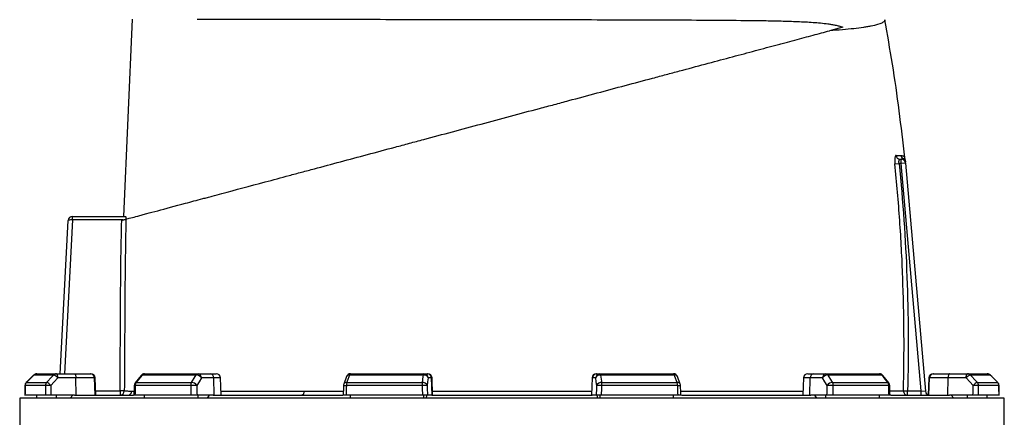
# Model space of a CAD drawing. Header units: millimetres. Extents: x 2318 to 4555, y 961 to 6343.
# Tile 13 of 15: x 2567 to 3943, y 4902 to 5458. Entities that reach past the tile are written whole.
import ezdxf

# ---------------------------------------------------------------- set-up
doc = ezdxf.new("R2010")
doc.units = ezdxf.units.MM
doc.header["$LTSCALE"] = 2

msp = doc.modelspace()

# ---------------------------------------------------------------- linework, layer by layer
at = {"color": 7, "linetype": 'Continuous', "lineweight": 25}
for p, q in [((2712.1, 5183.2), (2724.4, 5459)), ((3717, 5447.7), (3698.2, 5442.7)), ((3789.7, 5256.6), (3795.5, 5257.2)), ((3798.5, 5257.2), (3795.5, 5257.2)), ((3797.1, 5263.2), (3798.5, 5263.2)), ((3798.5, 5257.2), (3798.5, 5263.2)), ((3804.5, 5257.7), (3798.5, 5257.2)), ((3826.4, 4939.2), (3798.5, 5257.2)), ((3803.7, 5263.9), (3803.7, 5263.8)), ((3804.5, 5257.7), (3832.4, 4938.6)), ((2623.1, 4963.2), (2634.3, 5177.5)), ((2640.3, 5178.2), (2640, 5178.2)), ((2640.3, 5178.2), (2640.3, 5183.2)), ((2640.3, 5183.2), (2714.5, 5183.2)), ((2640.3, 5183.2), (2640.3, 5183.2)), ((2711, 5178.2), (2640.3, 5178.2)), ((2586.1, 4961.4), (2575.7, 4950.9)), ((2613.9, 4961.4), (2586.2, 4961.4)), ((2590.4, 4963.2), (2617.9, 4963.2)), ((2617.9, 4963.2), (2643.1, 4963.2)), ((2645.1, 4957.4), (2619.9, 4957.4)), ((2643.1, 4963.2), (2665.1, 4963.2)), ((2645.4, 4933.2), (2645.1, 4957.4)), ((2671, 4957.4), (2645.1, 4957.4)), ((2665.1, 4963.2), (2666.2, 4963.2)), ((2671.9, 4933.2), (2671, 4957.4)), ((2673, 4933.2), (2672.2, 4957.4)), ((2736.2, 4960.9), (2727.9, 4950.4)), ((2813.2, 4961.4), (2737.6, 4961.4)), ((2740.9, 4963.2), (2816, 4963.2)), ((2816, 4963.2), (2833.2, 4963.2)), ((2837.8, 4957.4), (2820.5, 4957.4)), ((2833.2, 4963.2), (2841.2, 4963.2)), ((2838.5, 4933.2), (2837.8, 4957.4)), ((2848.1, 4933.2), (2847.2, 4957.4)), ((3023.4, 4959.3), (3019.5, 4948.8)), ((3130.8, 4961.4), (3027.6, 4961.4)), ((3029, 4963.2), (3131.6, 4963.2)), ((3131.6, 4963.2), (3136.2, 4963.2)), ((3136.2, 4963.2), (3136.8, 4963.2)), ((3142.2, 4957.4), (3137.5, 4957.4)), ((3143, 4933.2), (3142.2, 4957.4)), ((3143.6, 4933.2), (3142.8, 4957.4)), ((3366.4, 4957.4), (3365.6, 4933.2)), ((3366.2, 4933.2), (3367, 4957.4)), ((3371.7, 4957.4), (3367, 4957.4)), ((3372.4, 4963.2), (3372.9, 4963.2)), ((3372.9, 4963.2), (3377.6, 4963.2)), ((3377.6, 4963.2), (3480.2, 4963.2)), ((3481.6, 4961.4), (3378.4, 4961.4)), ((3489.7, 4948.8), (3485.8, 4959.3)), ((3662, 4957.4), (3661.1, 4933.2)), ((3668, 4963.2), (3676, 4963.2)), ((3670.7, 4933.2), (3671.4, 4957.4)), ((3688.6, 4957.4), (3671.4, 4957.4)), ((3676, 4963.2), (3693.2, 4963.2)), ((3693.2, 4963.2), (3768.3, 4963.2)), ((3771.5, 4961.4), (3696, 4961.4)), ((3781.3, 4950.4), (3773, 4960.9)), ((3837, 4957.4), (3836.2, 4933.2)), ((3837.3, 4933.2), (3838.1, 4957.4)), ((3864, 4957.4), (3838.1, 4957.4)), ((3843, 4963.2), (3844.1, 4963.2)), ((3844.1, 4963.2), (3866.1, 4963.2)), ((3863.7, 4933.2), (3864, 4957.4)), ((3889.3, 4957.4), (3864, 4957.4)), ((3866.1, 4963.2), (3891.3, 4963.2)), ((3891.3, 4963.2), (3918.8, 4963.2)), ((3923, 4961.4), (3895.3, 4961.4)), ((3933.5, 4950.9), (3923.1, 4961.4)), ((3933.5, 4950.9), (3923.1, 4961.4)), ((2602.5, 4946.7), (2574.1, 4946.7)), ((2575.8, 4950.9), (2604.1, 4950.9)), ((2805.6, 4946.7), (2728, 4946.7)), ((2729.4, 4950.9), (2806.7, 4950.9)), ((3129, 4946.7), (3023.1, 4946.7)), ((3023.7, 4950.9), (3129.4, 4950.9)), ((3379.8, 4950.9), (3485.5, 4950.9)), ((3486.1, 4946.7), (3380.1, 4946.7)), ((3702.4, 4950.9), (3779.8, 4950.9)), ((3781.2, 4946.7), (3703.6, 4946.7)), ((3905.1, 4950.9), (3933.4, 4950.9)), ((3935.1, 4946.7), (3906.7, 4946.7)), ((2566.6, 4929.2), (2566.6, 2479.2)), ((3254.6, 4929.2), (2566.6, 4929.2)), ((2602.6, 4933.2), (2574, 4933.2)), ((2590.4, 4929.2), (2590.4, 4933.2)), ((2643.2, 4933.2), (2610.3, 4933.2)), ((2617.9, 4929.2), (2617.9, 4933.2)), ((2637.1, 4929.2), (2640.9, 4933.2)), ((2643.2, 4933.2), (2725.5, 4933.2)), ((2712.8, 4939.1), (2706.8, 4939.2)), ((2706.8, 4939.2), (2706.8, 4933.2)), ((2806, 4933.2), (2727.7, 4933.2)), ((2740.9, 4929.2), (2740.9, 4933.2)), ((2836.9, 4933.2), (2814.5, 4933.2)), ((2816, 4929.2), (2816, 4933.2)), ((2829.1, 4929.2), (2831.7, 4933.2)), ((2836.9, 4933.2), (3018, 4933.2)), ((3129.5, 4933.2), (3022.6, 4933.2)), ((3029, 4929.2), (3029, 4933.2)), ((3131.6, 4929.2), (3131.6, 4933.2)), ((3135.1, 4929.2), (3135.8, 4933.2)), ((3142.6, 4933.2), (3136.5, 4933.2)), ((3142.6, 4933.2), (3366.6, 4933.2)), ((3942.6, 4929.2), (3254.6, 4929.2)), ((3372.7, 4933.2), (3366.6, 4933.2)), ((3373.3, 4933.2), (3374, 4929.2)), ((3377.6, 4929.2), (3377.6, 4933.2)), ((3486.6, 4933.2), (3379.7, 4933.2)), ((3480.2, 4929.2), (3480.2, 4933.2)), ((3491.3, 4933.2), (3672.2, 4933.2)), ((3694.7, 4933.2), (3672.2, 4933.2)), ((3677.5, 4933.2), (3680, 4929.2)), ((3693.2, 4929.2), (3693.2, 4933.2)), ((3781.5, 4933.2), (3703.2, 4933.2)), ((3768.3, 4929.2), (3768.3, 4933.2)), ((3783.7, 4933.2), (3866, 4933.2)), ((3801.6, 4939.3), (3807.4, 4939.2)), ((3807.4, 4933.2), (3807.4, 4939.2)), ((3807.4, 4939.2), (3826.4, 4939.2)), ((3826.4, 4933.2), (3826.4, 4939.2)), ((3826.4, 4939.2), (3832.4, 4938.6)), ((3898.8, 4933.2), (3866, 4933.2)), ((3872, 4929.2), (3868.3, 4933.2)), ((3891.3, 4929.2), (3891.3, 4933.2)), ((3935.2, 4933.2), (3906.5, 4933.2)), ((3918.8, 4929.2), (3918.8, 4933.2)), ((3942.6, 4465), (3942.6, 4929.2))]:
    msp.add_line(p, q, dxfattribs=at)
at = {"color": 8, "linetype": 'Continuous', "lineweight": 25}
for p, q in [((2640.3, 5178.2), (2629.1, 4963.2)), ((2586.1, 4961.4), (2586.2, 4961.4)), ((2672.2, 4957.4), (2671, 4957.4)), ((2847.2, 4957.4), (2837.8, 4957.4)), ((3142.8, 4957.4), (3142.2, 4957.4)), ((3367, 4957.4), (3366.4, 4957.4)), ((3671.4, 4957.4), (3662, 4957.4)), ((3838.1, 4957.4), (3837, 4957.4)), ((3923, 4961.4), (3923.1, 4961.4)), ((2574, 4946.7), (2574.1, 4946.7)), ((2575.7, 4950.9), (2575.8, 4950.9)), ((3933.4, 4950.9), (3933.5, 4950.9)), ((3935.1, 4946.7), (3935.2, 4946.7)), ((2672.8, 4939.2), (2706.8, 4939.2)), ((2723.5, 4939), (2726.4, 4938.9))]:
    msp.add_line(p, q, dxfattribs=at)
at = {"color": 7, "linetype": 'Continuous', "lineweight": 25, "flags": 128}
for points in [[(2586.2, 4961.4), (2577.8, 4952.9), (2575.8, 4950.9)], [(2604.1, 4950.9), (2612, 4959.4), (2613.9, 4961.4)], [(2619.9, 4957.4), (2614.9, 4952), (2610.2, 4946.9)], [(2619.9, 4957.4), (2619.9, 4958.5), (2619.7, 4959.6), (2619.5, 4960.6), (2619.3, 4961.5), (2619, 4962.2), (2618.6, 4962.7), (2618.2, 4963), (2617.9, 4963.2)], [(2643.1, 4963.2), (2643.5, 4963), (2643.9, 4962.7), (2644.2, 4962.2), (2644.5, 4961.5), (2644.8, 4960.6), (2645, 4959.6), (2645.1, 4958.5), (2645.1, 4957.4)], [(2737.6, 4961.4), (2730.9, 4952.9), (2729.4, 4950.9)], [(2806.7, 4950.9), (2812, 4959.4), (2813.2, 4961.4)], [(2820.5, 4957.4), (2817.2, 4952), (2814.1, 4946.9)], [(3027.6, 4961.4), (3024.4, 4952.9), (3023.7, 4950.9)], [(3129.4, 4950.9), (3130.5, 4959.4), (3130.8, 4961.4)], [(3130.8, 4961.4), (3130.9, 4961.8), (3131, 4962.1), (3131.1, 4962.4), (3131.2, 4962.7), (3131.3, 4962.9), (3131.4, 4963), (3131.5, 4963.1), (3131.6, 4963.2)], [(3137.5, 4957.4), (3136.7, 4952), (3136, 4946.9)], [(3373.1, 4946.9), (3372.4, 4952), (3371.7, 4957.4)], [(3378.4, 4961.4), (3378.3, 4961.8), (3378.2, 4962.1), (3378.1, 4962.4), (3378, 4962.7), (3377.9, 4962.9), (3377.8, 4963), (3377.7, 4963.1), (3377.6, 4963.2)], [(3378.4, 4961.4), (3379.5, 4952.9), (3379.8, 4950.9)], [(3485.5, 4950.9), (3482.3, 4959.4), (3481.6, 4961.4)], [(3695.1, 4946.9), (3691.9, 4952), (3688.6, 4957.4)], [(3696, 4961.4), (3701.2, 4952.9), (3702.4, 4950.9)], [(3779.8, 4950.9), (3773.1, 4959.4), (3771.5, 4961.4)], [(3866.1, 4963.2), (3865.7, 4963), (3865.3, 4962.7), (3865, 4962.2), (3864.7, 4961.5), (3864.4, 4960.6), (3864.2, 4959.6), (3864.1, 4958.5), (3864, 4957.4)], [(3889.3, 4957.4), (3889.3, 4958.5), (3889.4, 4959.6), (3889.6, 4960.6), (3889.9, 4961.5), (3890.2, 4962.2), (3890.6, 4962.7), (3890.9, 4963), (3891.3, 4963.2)], [(3899, 4946.9), (3894.2, 4952), (3889.3, 4957.4)], [(3895.3, 4961.4), (3903.2, 4952.9), (3905.1, 4950.9)], [(3933.4, 4950.9), (3925, 4959.4), (3923, 4961.4)], [(2574, 4946.7), (2574, 4943.3), (2573.9, 4932.9)], [(2726.6, 4946.8), (2726.5, 4943.4), (2726.3, 4933)], [(3019.1, 4946.9), (3019, 4943.4), (3018.6, 4933.1)], [(3490.6, 4933.1), (3490.4, 4936.5), (3490.1, 4946.9)], [(3782.9, 4933), (3782.8, 4936.5), (3782.6, 4946.8)], [(3935.3, 4932.9), (3935.3, 4936.4), (3935.2, 4946.7)], [(2964, 4938.7), (2963.9, 4937.6), (2963.7, 4936.6), (2963.4, 4935.6), (2963, 4934.8), (2962.6, 4934.1), (2962, 4933.6), (2961.5, 4933.3), (2960.9, 4933.2)]]:
    msp.add_lwpolyline(points, dxfattribs=at)
at = {"color": 7, "linetype": 'Continuous', "lineweight": 25}
for centre, radius, start, end in [((3797.1, 5269.1), 5.91, 185.1153, 269.4113), ((3804.1, 5269.1), 6, 185.7676, 241.4012), ((3798.5, 5257.2), 6, 5, 90), ((3798.4, 5258.6), 5.98, 5.0294, 62.1918), ((3798.1, 5261.7), 6, 5.017, 21.4438), ((2640.3, 5177.2), 6, 90, 177), ((2664, 5179.4), 24.1, 171.0433, 182.9567), ((2590.4, 4957.2), 6, 90, 135.2531), ((2590.4, 4957.3), 5.85, 90.0856, 135.6015), ((2617.9, 4957.7), 5.5, 90.3196, 137.1257), ((2610.5, 4949.9), 12, 38.6888, 73.9318), ((2665.1, 4957.2), 5.95, 1.5759, 89.6077), ((2666.2, 4957.2), 6, 2, 90), ((2740.9, 4957.2), 6, 90, 141.7354), ((2741, 4959.1), 4.11, 92.0057, 145.1448), ((2816.2, 4959.8), 3.41, 93.8855, 151.1824), ((2812.8, 4952), 9.46, 34.9344, 87.5441), ((2815.2, 4957.8), 5.38, 355.0821, 81.7652), ((2832.4, 4957.8), 5.38, 355.0821, 81.7652), ((2841.2, 4957.2), 6, 2, 90), ((3029, 4957.2), 6, 90, 159.4465), ((3029.7, 4961.2), 2.12, 108.9767, 173.2704), ((3131.5, 4955), 6.42, 21.4807, 96.2571), ((3131.5, 4957.2), 5.95, 1.5447, 89.5785), ((3136.2, 4957.2), 5.95, 1.5447, 89.5785), ((3136.8, 4957.2), 6, 2, 90), ((3372.4, 4957.2), 6, 90, 178), ((3373, 4957.2), 5.95, 90.4215, 178.4553), ((3377.6, 4957.2), 5.95, 90.4215, 178.4553), ((3377.7, 4955), 6.42, 83.7429, 158.5193), ((3480.2, 4957.2), 6, 20.5535, 90), ((3479.5, 4961.2), 2.12, 6.7296, 71.0233), ((3668, 4957.2), 6, 90, 178), ((3676.7, 4957.8), 5.38, 98.2348, 184.9179), ((3694, 4957.8), 5.38, 98.2348, 184.9179), ((3696.4, 4952), 9.46, 92.4559, 145.0656), ((3693, 4959.8), 3.41, 28.8176, 86.1145), ((3768.3, 4957.2), 6, 38.2646, 90), ((3768.2, 4959.1), 4.11, 34.8552, 87.9943), ((3843, 4957.2), 6, 90, 178), ((3844.1, 4957.2), 5.95, 90.3923, 178.4241), ((3898.6, 4949.9), 12, 106.0682, 141.3112), ((3891.3, 4957.7), 5.5, 42.8743, 89.6804), ((3918.8, 4957.2), 6, 44.7469, 90), ((3918.8, 4957.3), 5.85, 44.3985, 89.9144), ((2580, 4946.7), 6, 135.2539, 179.637), ((2580.1, 4946.7), 6.05, 135.5932, 180.0808), ((2608.7, 4946.7), 6.19, 137.0857, 180.2687), ((2609.3, 4838.8), 108.1, 89.5133, 93.6001), ((2600.8, 4939.4), 12, 38.6968, 73.9156), ((2732.6, 4946.7), 6, 141.7362, 178.702), ((2735.1, 4946.8), 7.05, 144.1248, 180.8866), ((2813.5, 4946.8), 7.91, 148.826, 181.088), ((2815.2, 4730.4), 216.5, 90.2902, 92.5367), ((2806.3, 4941.5), 9.46, 34.9374, 87.527), ((3025.1, 4946.7), 6, 159.447, 178.1151), ((3037, 4946.9), 13.9, 163.2735, 180.9463), ((3154.1, 4946.9), 25.1, 170.8308, 180.5735), ((3144.6, 4543.9), 403, 91.2176, 92.2123), ((3130.1, 4944.5), 6.42, 21.4781, 96.2386), ((3379.1, 4944.5), 6.42, 83.7614, 158.5219), ((3364.6, 4543.9), 403, 87.7877, 88.7824), ((3355.1, 4946.9), 25.1, 359.4265, 9.1692), ((3472.2, 4946.9), 13.9, 359.0537, 16.7265), ((3484.1, 4946.7), 6, 1.8849, 20.553), ((3702.8, 4941.5), 9.46, 92.473, 145.0626), ((3694, 4730.4), 216.5, 87.4633, 89.7098), ((3695.7, 4946.8), 7.91, 358.912, 31.174), ((3774.1, 4946.8), 7.05, 359.1134, 35.8752), ((3776.6, 4946.7), 6, 1.298, 38.2638), ((3908.4, 4939.4), 12, 106.0844, 141.3032), ((3899.9, 4838.8), 108.1, 86.3999, 90.4867), ((3900.5, 4946.7), 6.19, 359.7313, 42.9143), ((3929.1, 4946.7), 6.05, 359.9192, 44.4068), ((3929.2, 4946.7), 6, 0.363, 44.7461), ((2706.8, 4939.1), 5.99, 270.0937, 359.6334), ((2717.5, 4939.1), 5.94, 270.5149, 358.6265), ((3807.5, 4939.1), 5.93, 177.9118, 269.2827), ((3838.4, 4939.2), 6, 185, 248.2658)]:
    msp.add_arc(centre, radius, start, end, dxfattribs=at)
at = {"color": 8, "linetype": 'Continuous', "lineweight": 25}
for centre, radius, start, end in [((2737.4, 4959.7), 1.71, 82.127, 137.0045), ((3027, 4957.4), 4.07, 81.585, 152.4073), ((3482.2, 4957.4), 4.07, 27.5644, 98.4179), ((3771.8, 4959.7), 1.71, 42.9918, 97.8734), ((2727.9, 4953.1), 6.4, 258.1205, 271.0358), ((2729.1, 4949.2), 1.71, 82.1667, 136.9647), ((3024.9, 5023.8), 77.1, 265.6846, 268.6513), ((3023.1, 4946.9), 4.07, 81.6182, 152.3145), ((3486.1, 4946.9), 4.07, 27.6855, 98.3818), ((3485.5, 4998.5), 51.9, 270.6251, 275.0386), ((3780.1, 4949.2), 1.71, 43.0353, 97.8333), ((3781.3, 4953.1), 6.4, 268.964, 281.8797)]:
    msp.add_arc(centre, radius, start, end, dxfattribs=at)
at = {"color": 7, "linetype": 'Continuous', "lineweight": 25}
for centre, major_axis, ratio, start_param, end_param in [((2640.3, 5177.2), (5.99, -0.31), 0.166667, 1.623156, 3.141593), ((3254.6, 4791.2), (120.3, 19644.5), 0.03469, 1.563096, 1.563784), ((3254.6, 4791.2), (-236.9, 19644.5), 0.033097, 1.562485, 1.563173), ((3256.6, 4791.4), (-234.9, 19644.5), 0.03281, 1.562491, 1.56319), ((3254.6, 4791.2), (445.1, 19644.5), 0.026971, 1.563495, 1.564183), ((3254.6, 4791.2), (-530.4, 19644.5), 0.022626, 1.562273, 1.562961), ((3259.2, 4791.4), (-525.8, 19644.5), 0.022431, 1.562283, 1.562982), ((3254.6, 4791.2), (650.4, 19644.5), 0.012035, 1.563282, 1.56397), ((3254.6, 4791.2), (-681.5, 19644.5), 0.00611, 1.562672, 1.56336), ((3260.5, 4791.4), (-675.6, 19644.5), 0.006057, 1.562675, 1.563374), ((3248.7, 4791.4), (675.6, 19644.5), 0.006057, 4.719811, 4.72051), ((3254.6, 4791.2), (681.5, 19644.5), 0.00611, 4.719826, 4.720514), ((3254.6, 4791.2), (-650.4, 19644.5), 0.012035, 4.719215, 4.719903), ((3250, 4791.4), (525.8, 19644.5), 0.022431, 4.720203, 4.720902), ((3254.6, 4791.2), (530.4, 19644.5), 0.022626, 4.720224, 4.720912), ((3254.6, 4791.2), (-445.1, 19644.5), 0.026971, 4.719002, 4.71969), ((3252.5, 4791.4), (234.9, 19644.5), 0.03281, 4.719995, 4.720694), ((3254.6, 4791.2), (236.9, 19644.5), 0.033097, 4.720013, 4.720701), ((3254.6, 4791.2), (-120.3, 19644.5), 0.03469, 4.719401, 4.720089)]:
    msp.add_ellipse(centre, major_axis=major_axis, ratio=ratio, start_param=start_param, end_param=end_param, dxfattribs=at)
for points, knots in [([(2814.8, 5459.1), (2821.3, 5459.1), (2828.1, 5459.1), (2842.1, 5459), (2849.4, 5459), (2871.9, 5459), (2887.9, 5459), (2913.4, 5459), (2922.1, 5459), (2933.4, 5458.9), (2935.6, 5458.9), (2940.2, 5458.9), (2942.5, 5458.9), (2949.4, 5458.9), (2954, 5458.9), (2977.4, 5458.9), (2996.8, 5458.9), (3036.6, 5458.8), (3057.1, 5458.8), (3083.5, 5458.7), (3088.8, 5458.7), (3099.5, 5458.7), (3104.9, 5458.7), (3121.1, 5458.7), (3132, 5458.7), (3164.6, 5458.6), (3186.5, 5458.6), (3230.6, 5458.5), (3252.8, 5458.5), (3277.9, 5458.4), (3280.7, 5458.4), (3286.3, 5458.4), (3289.1, 5458.4), (3297.4, 5458.4), (3303, 5458.4), (3319.5, 5458.4), (3330.5, 5458.3), (3363.1, 5458.3), (3384.6, 5458.2), (3416.3, 5458.1), (3426.8, 5458.1), (3442.4, 5458), (3447.6, 5458), (3457.9, 5458), (3463, 5458), (3488.4, 5457.9), (3507.9, 5457.8), (3545.5, 5457.6), (3563.6, 5457.4), (3585.3, 5457.2), (3589.6, 5457.1), (3598.1, 5457), (3602.3, 5457), (3614.8, 5456.8), (3622.8, 5456.6), (3634.6, 5456.3), (3638.5, 5456.2), (3646.1, 5456), (3649.9, 5455.8), (3661.1, 5455.4), (3668.3, 5455), (3678.8, 5454.2), (3682.3, 5454), (3689.2, 5453.3), (3692.6, 5452.9), (3697.7, 5452.2), (3699.4, 5452), (3702.8, 5451.4), (3704.6, 5451.1), (3708, 5450.3), (3709.8, 5449.9), (3713.3, 5449), (3715.2, 5448.4), (3717, 5447.7)], [0, 0, 0, 0, 0.03125, 0.03125, 0.0625, 0.0625, 0.125, 0.125, 0.15625, 0.15625, 0.164062, 0.164062, 0.171875, 0.171875, 0.1875, 0.1875, 0.25, 0.25, 0.3125, 0.3125, 0.328125, 0.328125, 0.34375, 0.34375, 0.375, 0.375, 0.4375, 0.4375, 0.5, 0.5, 0.507812, 0.507812, 0.515625, 0.515625, 0.53125, 0.53125, 0.5625, 0.5625, 0.625, 0.625, 0.65625, 0.65625, 0.671875, 0.671875, 0.6875, 0.6875, 0.75, 0.75, 0.8125, 0.8125, 0.828125, 0.828125, 0.84375, 0.84375, 0.875, 0.875, 0.890625, 0.890625, 0.90625, 0.90625, 0.9375, 0.9375, 0.953125, 0.953125, 0.96875, 0.96875, 0.976563, 0.976563, 0.984375, 0.984375, 0.992188, 0.992188, 1, 1, 1, 1]), ([(3775.5, 5458.2), (3775.7, 5457.4), (3775.4, 5456.6), (3774, 5455), (3772.8, 5454.3), (3768.1, 5452), (3763.3, 5450.6), (3755.9, 5449.1), (3755, 5449), (3753.3, 5448.6), (3752.4, 5448.5), (3749.6, 5448), (3747.7, 5447.7), (3741.5, 5446.8), (3737, 5446.2), (3727.2, 5445.1), (3722, 5444.6), (3710.6, 5443.6), (3704.6, 5443.1), (3698.2, 5442.7)], [0, 0, 0, 0, 0.125, 0.125, 0.25, 0.25, 0.5, 0.5, 0.53125, 0.53125, 0.5625, 0.5625, 0.625, 0.625, 0.75, 0.75, 0.875, 0.875, 1, 1, 1, 1]), ([(3803.4, 5265.5), (3800.9, 5287.3), (3796.1, 5331), (3786.7, 5395.3), (3779.2, 5437.6), (3775.5, 5458.2)], [0, 0, 0, 0, 0.337917, 0.676909, 1, 1, 1, 1]), ([(2715.1, 5179.3), (2716.7, 5179.7), (2719, 5180.3), (2724.6, 5181.8), (2728, 5182.7), (2733.7, 5184.2), (2735.6, 5184.8), (2738.7, 5185.6), (2739.8, 5185.9), (2742, 5186.5), (2743.1, 5186.8), (2748.8, 5188.3), (2753.9, 5189.7), (2770.5, 5194.1), (2783.5, 5197.6), (2806, 5203.6), (2813.9, 5205.8), (2824.6, 5208.6), (2826.8, 5209.2), (2831.1, 5210.4), (2833.4, 5211), (2840.1, 5212.8), (2844.6, 5214), (2868, 5220.2), (2888.2, 5225.7), (2920.6, 5234.3), (2931.7, 5237.3), (2946.1, 5241.2), (2949, 5241.9), (2954.8, 5243.5), (2957.7, 5244.3), (2966.5, 5246.6), (2972.5, 5248.2), (2990.4, 5253), (3002.6, 5256.3), (3027.3, 5262.9), (3039.8, 5266.3), (3065.2, 5273.1), (3078.2, 5276.6), (3094.6, 5281), (3097.9, 5281.8), (3104.5, 5283.6), (3107.8, 5284.5), (3117.8, 5287.2), (3124.5, 5289), (3157.8, 5297.9), (3184.7, 5305.1), (3238.7, 5319.6), (3265.9, 5326.9), (3296.6, 5335.1), (3300, 5336), (3306.8, 5337.8), (3310.2, 5338.7), (3320.4, 5341.5), (3327.1, 5343.3), (3347.3, 5348.7), (3360.6, 5352.2), (3386.9, 5359.3), (3399.9, 5362.8), (3425.7, 5369.7), (3438.5, 5373.1), (3457.5, 5378.2), (3463.8, 5379.9), (3473.2, 5382.4), (3476.3, 5383.2), (3482.5, 5384.9), (3485.6, 5385.7), (3500.9, 5389.8), (3512.8, 5393), (3547.8, 5402.4), (3569.9, 5408.3), (3601.3, 5416.7), (3611.5, 5419.5), (3623.8, 5422.8), (3626.3, 5423.4), (3631.1, 5424.7), (3633.5, 5425.3), (3640.6, 5427.2), (3645.2, 5428.5), (3658.6, 5432.1), (3667.2, 5434.4), (3683.3, 5438.7), (3691, 5440.8), (3698.2, 5442.7)], [0, 0, 0, 0, 0.03125, 0.03125, 0.0625, 0.0625, 0.078125, 0.078125, 0.085938, 0.085938, 0.09375, 0.09375, 0.125, 0.125, 0.1875, 0.1875, 0.21875, 0.21875, 0.226563, 0.226563, 0.234375, 0.234375, 0.25, 0.25, 0.3125, 0.3125, 0.34375, 0.34375, 0.351563, 0.351563, 0.359375, 0.359375, 0.375, 0.375, 0.40625, 0.40625, 0.4375, 0.4375, 0.46875, 0.46875, 0.476563, 0.476563, 0.484375, 0.484375, 0.5, 0.5, 0.5625, 0.5625, 0.625, 0.625, 0.632813, 0.632813, 0.640625, 0.640625, 0.65625, 0.65625, 0.6875, 0.6875, 0.71875, 0.71875, 0.75, 0.75, 0.765625, 0.765625, 0.773438, 0.773438, 0.78125, 0.78125, 0.8125, 0.8125, 0.875, 0.875, 0.90625, 0.90625, 0.914062, 0.914062, 0.921875, 0.921875, 0.9375, 0.9375, 0.96875, 0.96875, 1, 1, 1, 1]), ([(3791.3, 5268.5), (3791.1, 5268.5), (3790.9, 5268.5), (3790.6, 5268.2), (3790.5, 5267.9), (3790.2, 5267.3), (3790.1, 5267), (3789.9, 5266.1), (3789.8, 5265.6), (3789.7, 5264.8), (3789.6, 5264.5), (3789.6, 5263.9), (3789.6, 5263.6), (3789.5, 5262.6), (3789.5, 5261.9), (3789.5, 5260.8), (3789.5, 5260.4), (3789.5, 5259.7), (3789.5, 5259.3), (3789.6, 5258.1), (3789.7, 5257.4), (3789.7, 5256.6)], [0, 0, 0, 0, 0.125, 0.125, 0.25, 0.25, 0.375, 0.375, 0.5, 0.5, 0.5625, 0.5625, 0.625, 0.625, 0.75, 0.75, 0.8125, 0.8125, 0.875, 0.875, 1, 1, 1, 1]), ([(3801.6, 4939.3), (3803, 4992.3), (3802.6, 5045.2), (3799.7, 5124.6), (3798.3, 5151), (3794.6, 5203.8), (3792.4, 5230.2), (3789.7, 5256.6)], [0, 0, 0, 0, 0.5, 0.5, 0.75, 0.75, 1, 1, 1, 1]), ([(3791.3, 5268.5), (3792.6, 5268.5), (3793.9, 5268.5), (3796.2, 5268.5), (3797.2, 5268.5), (3798.1, 5268.5)], [0, 0, 0, 0, 0.5, 0.5, 1, 1, 1, 1]), ([(3795.5, 5257.2), (3795.5, 5257.6), (3795.4, 5258), (3795.3, 5258.7), (3795.3, 5259.1), (3795.3, 5259.9), (3795.3, 5260.2), (3795.4, 5260.9), (3795.5, 5261.2), (3795.6, 5261.8), (3795.7, 5262), (3795.9, 5262.4), (3796.1, 5262.6), (3796.3, 5262.9), (3796.5, 5263), (3796.8, 5263.1), (3796.9, 5263.2), (3797.1, 5263.2)], [0, 0, 0, 0, 0.125, 0.125, 0.25, 0.25, 0.375, 0.375, 0.5, 0.5, 0.625, 0.625, 0.75, 0.75, 0.875, 0.875, 1, 1, 1, 1]), ([(3795.5, 5257.2), (3800.9, 5204.3), (3804.5, 5151.4), (3808.5, 5045.3), (3808.8, 4992.2), (3807.4, 4939.2)], [0, 0, 0, 0, 0.5, 0.5, 1, 1, 1, 1]), ([(3803.7, 5263.9), (3803.7, 5264), (3803.5, 5264.5), (3803.4, 5265.1), (3803.4, 5265.5)], [0, 0, 0, 0, 0.32723, 1, 1, 1, 1]), ([(3804.1, 5262.1), (3804.1, 5262.1), (3804.1, 5262.2), (3804.2, 5261.4), (3804.3, 5260.5), (3804.3, 5259.6), (3804.4, 5259.1)], [0, 0, 0, 0, 0.133272, 0.418036, 0.712892, 1, 1, 1, 1]), ([(2706.8, 4939.2), (2707, 4959), (2707.1, 4978.9), (2707.3, 5008.7), (2707.3, 5018.7), (2707.4, 5033.6), (2707.4, 5038.5), (2707.4, 5048.5), (2707.5, 5053.4), (2707.7, 5098.2), (2708.2, 5137.9), (2709.1, 5177.7)], [0, 0, 0, 0, 0.25, 0.25, 0.375, 0.375, 0.4375, 0.4375, 0.5, 0.5, 1, 1, 1, 1]), ([(2709.1, 5177.7), (2709.8, 5177.9), (2710.5, 5178), (2711.9, 5178.4), (2712.5, 5178.6), (2713.4, 5178.8), (2713.6, 5178.9), (2714.1, 5179), (2714.3, 5179), (2714.6, 5179.1), (2714.8, 5179.2), (2715, 5179.2), (2715.1, 5179.3), (2715.1, 5179.3)], [0, 0, 0, 0, 0.25, 0.25, 0.5, 0.5, 0.625, 0.625, 0.75, 0.75, 0.875, 0.875, 1, 1, 1, 1]), ([(2715.1, 5179.3), (2714.2, 5139.2), (2713.7, 5099.2), (2713.4, 5049.2), (2713.4, 5039.2), (2713.3, 5019.2), (2713.2, 5009.2), (2713.1, 4979.1), (2713, 4959.1), (2712.8, 4939.1)], [0, 0, 0, 0, 0.5, 0.5, 0.625, 0.625, 0.75, 0.75, 1, 1, 1, 1]), ([(2714.5, 5183.2), (2714.6, 5183.2), (2714.6, 5183.1), (2714.7, 5182.7), (2714.8, 5182.4), (2714.8, 5181.7), (2714.8, 5181.3), (2714.9, 5180.3), (2714.9, 5179.8), (2714.8, 5179.2)], [0, 0, 0, 0, 0.25, 0.25, 0.5, 0.5, 0.75, 0.75, 1, 1, 1, 1]), ([(2610.3, 4933.2), (2610, 4933.2), (2609.6, 4933.2), (2608.8, 4933.2), (2608.4, 4933.2), (2607.6, 4933.2), (2607.2, 4933.2), (2606.5, 4933.2), (2606.1, 4933.2), (2605.4, 4933.2), (2605, 4933.2), (2604.4, 4933.2), (2604.1, 4933.2), (2603.6, 4933.2), (2603.3, 4933.2), (2602.9, 4933.2), (2602.8, 4933.2), (2602.6, 4933.2)], [0, 0, 0, 0, 0.125, 0.125, 0.25, 0.25, 0.375, 0.375, 0.5, 0.5, 0.625, 0.625, 0.75, 0.75, 0.875, 0.875, 1, 1, 1, 1]), ([(2712.8, 4939.1), (2713.9, 4939.1), (2715.3, 4939.1), (2718.8, 4939), (2721, 4939), (2723.5, 4939)], [0, 0, 0, 0, 0.5, 0.5, 1, 1, 1, 1]), ([(2727.7, 4933.2), (2727.3, 4933.2), (2726.6, 4933.2), (2726.2, 4933.2), (2726.3, 4933.2), (2726.3, 4933.2)], [0, 0, 0, 0, 0.478502, 0.957008, 1, 1, 1, 1]), ([(2814.5, 4933.2), (2814.2, 4933.2), (2813.9, 4933.2), (2813.3, 4933.2), (2813, 4933.2), (2812.3, 4933.2), (2811.9, 4933.2), (2811.1, 4933.2), (2810.7, 4933.2), (2810, 4933.2), (2809.6, 4933.2), (2808.8, 4933.2), (2808.4, 4933.2), (2807.6, 4933.2), (2807.3, 4933.2), (2806.6, 4933.2), (2806.3, 4933.2), (2806, 4933.2)], [0, 0, 0, 0, 0.125, 0.125, 0.25, 0.25, 0.375, 0.375, 0.5, 0.5, 0.625, 0.625, 0.75, 0.75, 0.875, 0.875, 1, 1, 1, 1]), ([(3022.6, 4933.2), (3022, 4933.2), (3020.8, 4933.2), (3019.4, 4933.2), (3018.7, 4933.2), (3018.7, 4933.2), (3018.7, 4933.2)], [0, 0, 0, 0, 0.274616, 0.5492347, 0.8237776, 1, 1, 1, 1]), ([(3136.5, 4933.2), (3136.4, 4933.2), (3136.3, 4933.2), (3136, 4933.2), (3135.9, 4933.2), (3135.4, 4933.2), (3135.2, 4933.2), (3134.6, 4933.2), (3134.3, 4933.2), (3133.7, 4933.2), (3133.4, 4933.2), (3132.6, 4933.2), (3132.2, 4933.2), (3131.5, 4933.2), (3131.1, 4933.2), (3130.3, 4933.2), (3129.9, 4933.2), (3129.5, 4933.2)], [0, 0, 0, 0, 0.125, 0.125, 0.25, 0.25, 0.375, 0.375, 0.5, 0.5, 0.625, 0.625, 0.75, 0.75, 0.875, 0.875, 1, 1, 1, 1]), ([(3379.7, 4933.2), (3379.3, 4933.2), (3378.9, 4933.2), (3378.1, 4933.2), (3377.7, 4933.2), (3376.9, 4933.2), (3376.6, 4933.2), (3375.8, 4933.2), (3375.5, 4933.2), (3374.8, 4933.2), (3374.5, 4933.2), (3374, 4933.2), (3373.7, 4933.2), (3373.3, 4933.2), (3373.1, 4933.2), (3372.9, 4933.2), (3372.7, 4933.2), (3372.7, 4933.2)], [0, 0, 0, 0, 0.125, 0.125, 0.25, 0.25, 0.375, 0.375, 0.5, 0.5, 0.625, 0.625, 0.75, 0.75, 0.875, 0.875, 1, 1, 1, 1]), ([(3490.5, 4933.2), (3490.5, 4933.2), (3490.4, 4933.2), (3489.4, 4933.2), (3488, 4933.2), (3487, 4933.2), (3486.6, 4933.2)], [0, 0, 0, 0, 0.2646869, 0.5388472, 0.8131657, 1, 1, 1, 1]), ([(3703.2, 4933.2), (3702.9, 4933.2), (3702.6, 4933.2), (3701.9, 4933.2), (3701.5, 4933.2), (3700.8, 4933.2), (3700.4, 4933.2), (3699.6, 4933.2), (3699.2, 4933.2), (3698.4, 4933.2), (3698, 4933.2), (3697.3, 4933.2), (3696.9, 4933.2), (3696.2, 4933.2), (3695.9, 4933.2), (3695.3, 4933.2), (3695, 4933.2), (3694.7, 4933.2)], [0, 0, 0, 0, 0.125, 0.125, 0.25, 0.25, 0.375, 0.375, 0.5, 0.5, 0.625, 0.625, 0.75, 0.75, 0.875, 0.875, 1, 1, 1, 1]), ([(3782.8, 4933.2), (3782.8, 4933.2), (3782.9, 4933.2), (3782.4, 4933.2), (3781.7, 4933.2), (3781.5, 4933.2)], [0, 0, 0, 0, 0.196907, 0.67463, 1, 1, 1, 1]), ([(3906.5, 4933.2), (3906.4, 4933.2), (3906.2, 4933.2), (3905.8, 4933.2), (3905.6, 4933.2), (3905.1, 4933.2), (3904.8, 4933.2), (3904.2, 4933.2), (3903.8, 4933.2), (3903.1, 4933.2), (3902.7, 4933.2), (3902, 4933.2), (3901.6, 4933.2), (3900.8, 4933.2), (3900.4, 4933.2), (3899.6, 4933.2), (3899.2, 4933.2), (3898.8, 4933.2)], [0, 0, 0, 0, 0.125, 0.125, 0.25, 0.25, 0.375, 0.375, 0.5, 0.5, 0.625, 0.625, 0.75, 0.75, 0.875, 0.875, 1, 1, 1, 1])]:
    msp.add_open_spline(points, degree=3, knots=knots, dxfattribs=at)
at = {"color": 8, "linetype": 'Continuous', "lineweight": 25}
for points, knots in [([(3798.1, 5268.5), (3798.9, 5268.4), (3800.5, 5268.2), (3802.2, 5267.1), (3803.3, 5265.6), (3803.3, 5265.5), (3803.3, 5265.5)], [0, 0, 0, 0, 0.255127, 0.510853, 0.797128, 1, 1, 1, 1]), ([(3798.6, 5263.2), (3798.9, 5263.2), (3799.9, 5263.2), (3800.6, 5263.6), (3801.2, 5263.9)], [0, 0, 0, 0, 0.246074, 1, 1, 1, 1]), ([(3801.2, 5263.9), (3801.5, 5264), (3802.5, 5264.5), (3803.6, 5264), (3803.6, 5263.9), (3803.7, 5263.9)], [0, 0, 0, 0, 0.170773, 0.673217, 1, 1, 1, 1]), ([(2847.9, 4938.8), (2855.7, 4938.8), (2871.5, 4938.8), (2891.7, 4938.8), (2909.9, 4938.7), (2925.7, 4938.7), (2944.8, 4938.7), (2957.8, 4938.7), (2964, 4938.7)], [0, 0, 0, 0, 0.226968, 0.458583, 0.537779, 0.696371, 0.854964, 1, 1, 1, 1]), ([(2964, 4938.7), (2969.7, 4938.7), (2981.1, 4938.7), (2998.7, 4938.7), (3011.3, 4938.7), (3018.1, 4938.7), (3018.8, 4938.7)], [0, 0, 0, 0, 0.319856, 0.640524, 0.961597, 1, 1, 1, 1]), ([(3143.4, 4938.7), (3150.4, 4938.7), (3164.9, 4938.7), (3187.1, 4938.7), (3212, 4938.7), (3239, 4938.7), (3268.1, 4938.7), (3297.3, 4938.7), (3324.4, 4938.7), (3347.3, 4938.7), (3360.3, 4938.7), (3365.8, 4938.7)], [0, 0, 0, 0, 0.095037, 0.197807, 0.300751, 0.430135, 0.559868, 0.690664, 0.82182, 0.925459, 1, 1, 1, 1]), ([(3490.4, 4938.8), (3495.7, 4938.8), (3508.1, 4938.8), (3527, 4938.8), (3547.1, 4938.8), (3566.7, 4938.8), (3586, 4938.8), (3604.9, 4938.9), (3623.2, 4938.9), (3640.9, 4938.9), (3653.6, 4938.9), (3660.2, 4939), (3661.3, 4939)], [0, 0, 0, 0, 0.083801, 0.193326, 0.303038, 0.413322, 0.523798, 0.636475, 0.749356, 0.862858, 0.976571, 1, 1, 1, 1]), ([(3782.8, 4939.2), (3786.2, 4939.3), (3793.6, 4939.3), (3798.8, 4939.3), (3801.6, 4939.3)], [0, 0, 0, 0, 0.472537, 1, 1, 1, 1])]:
    msp.add_open_spline(points, degree=3, knots=knots, dxfattribs=at)

doc.saveas('drawing.dxf')
